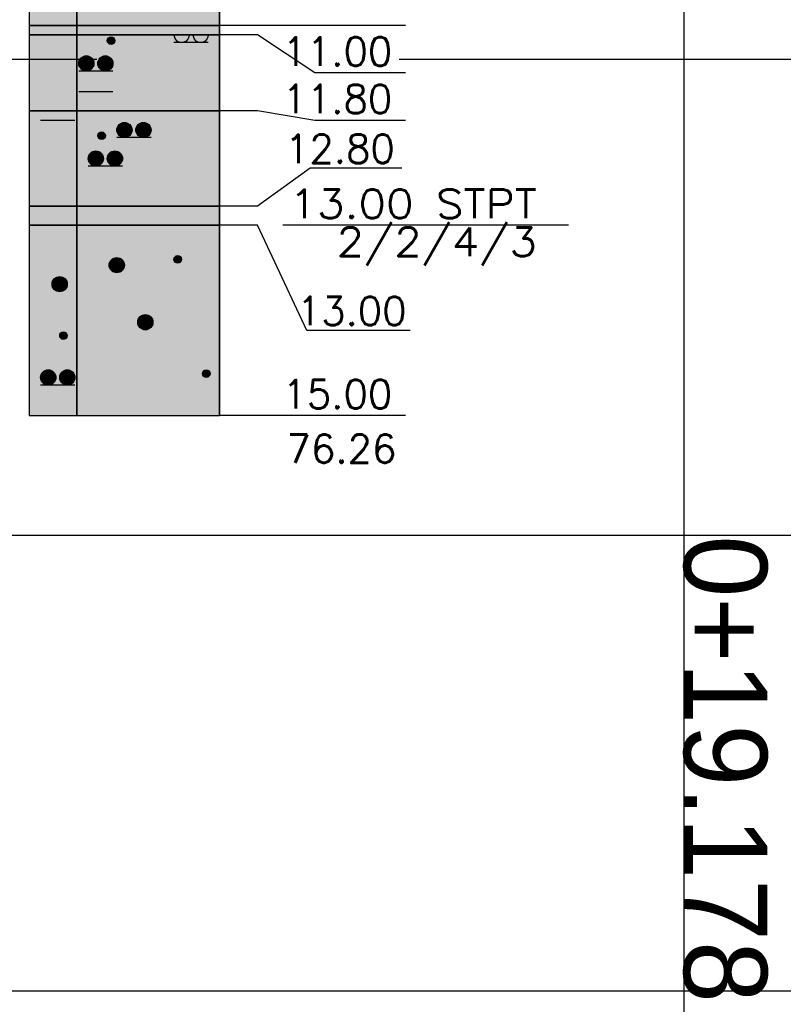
# Model space of a CAD drawing. Header units: metres. Extents: x 3458045 to 3462392, y 5482308 to 5484762.
# Tile 190 of 256: x 3460015 to 3460023, y 5483980 to 5483990. Entities that reach past the tile are written whole.
import ezdxf
from ezdxf.enums import TextEntityAlignment as Align

# ---------------------------------------------------------------- set-up
doc = ezdxf.new("R2010")
doc.units = ezdxf.units.M
doc.linetypes.add('VERDECKT', pattern=[9.525, 6.35, -3.175])
doc.layers.add('BAUER_BK 2014', color=1, linetype='CONTINUOUS')
doc.layers.add('SP_Höhenplan-Beschriftung-Linien', color=2, linetype='CONTINUOUS', lineweight=25)
doc.layers.add('SP_Höhenplan-Beschriftung-Text', color=2, linetype='CONTINUOUS', lineweight=25)
doc.styles.add('K_ISOCP', font='k_isocp.shx')
doc.styles.add('ROMANS', font='ROMANS')

msp = doc.modelspace()

# ---------------------------------------------------------------- linework, layer by layer
at = {"layer": 'BAUER_BK 2014', "color": 7, "linetype": 'Continuous'}
for points in [[(3460015.3572, 5484001.0471), (3460015.3572, 5483986.0471)], [(3460017.3572, 5484001.0471), (3460017.3572, 5483986.0471)], [(3460017.3572, 5483990.1471), (3460017.3572, 5483991.0471), (3460015.3572, 5483991.0471), (3460015.3572, 5483990.1471), (3460017.3572, 5483990.1471)], [(3460017.3572, 5483990.0471), (3460017.3572, 5483990.1471), (3460015.3572, 5483990.1471), (3460015.3572, 5483990.0471), (3460017.3572, 5483990.0471)], [(3460015.3572, 5483990.1471), (3460017.3572, 5483990.1471)], [(3460019.3105, 5483990.1471), (3460018.3572, 5483990.1471), (3460017.7572, 5483990.1471), (3460017.3572, 5483990.1471)], [(3460017.3572, 5483989.2471), (3460017.3572, 5483990.0471), (3460015.3572, 5483990.0471), (3460015.3572, 5483989.2471), (3460017.3572, 5483989.2471)], [(3460015.3572, 5483990.0471), (3460017.3572, 5483990.0471)], [(3460016.8772, 5483990.0471), (3460016.8772, 5483990.0471), (3460017.0372, 5483990.0471), (3460017.0372, 5483990.0471), (3460017.0332, 5483990.0224), (3460017.0232, 5483990.0001), (3460017.0052, 5483989.9824), (3460016.9832, 5483989.9711), (3460016.9572, 5483989.9671), (3460016.9332, 5483989.9711), (3460016.9112, 5483989.9824), (3460016.8932, 5483990.0001), (3460016.8772, 5483990.0471)], [(3460017.0772, 5483990.0471), (3460017.0772, 5483990.0471), (3460017.2372, 5483990.0471), (3460017.2372, 5483990.0471), (3460017.2332, 5483990.0224), (3460017.2232, 5483990.0001), (3460017.2052, 5483989.9824), (3460017.1832, 5483989.9711), (3460017.1572, 5483989.9671), (3460017.1332, 5483989.9711), (3460017.1112, 5483989.9824), (3460017.0932, 5483990.0001), (3460017.0772, 5483990.0471)], [(3460019.3105, 5483989.648), (3460018.3572, 5483989.648), (3460017.7572, 5483990.0471), (3460017.3572, 5483990.0471)], [(3460017.2372, 5483989.9671), (3460016.8772, 5483989.9671)], [(3460016.2372, 5483989.6671), (3460015.8772, 5483989.6671)], [(3460016.2372, 5483989.4471), (3460015.8772, 5483989.4471)], [(3460017.3572, 5483988.2471), (3460017.3572, 5483989.2471), (3460015.3572, 5483989.2471), (3460015.3572, 5483988.2471), (3460017.3572, 5483988.2471)], [(3460015.3572, 5483989.2471), (3460017.3572, 5483989.2471)], [(3460019.3105, 5483989.1488), (3460018.3572, 5483989.1488), (3460017.7572, 5483989.2471), (3460017.3572, 5483989.2471)], [(3460015.8372, 5483989.1471), (3460015.4772, 5483989.1471)], [(3460016.6372, 5483988.9671), (3460016.2772, 5483988.9671)], [(3460016.3372, 5483988.6671), (3460015.9772, 5483988.6671)], [(3460019.2708, 5483988.6474), (3460018.3106, 5483988.6474), (3460017.7572, 5483988.2471), (3460017.3572, 5483988.2471)], [(3460017.3572, 5483988.0471), (3460017.3572, 5483988.2471), (3460015.3572, 5483988.2471), (3460015.3572, 5483988.0471), (3460017.3572, 5483988.0471)], [(3460015.3572, 5483988.2471), (3460017.3572, 5483988.2471)], [(3460017.3572, 5483986.0471), (3460017.3572, 5483988.0471), (3460015.3572, 5483988.0471), (3460015.3572, 5483986.0471), (3460017.3572, 5483986.0471)], [(3460015.3572, 5483988.0471), (3460017.3572, 5483988.0471)], [(3460019.3589, 5483986.9398), (3460018.2753, 5483986.9398), (3460017.7572, 5483988.0471), (3460017.3572, 5483988.0471)], [(3460021.0224, 5483988.0471), (3460018.0224, 5483988.0471)], [(3460015.8372, 5483986.3671), (3460015.4772, 5483986.3671)], [(3460015.3572, 5483986.0471), (3460017.3572, 5483986.0471)], [(3460019.3105, 5483986.0471), (3460018.3572, 5483986.0471), (3460017.7572, 5483986.0471), (3460017.3572, 5483986.0471)]]:
    msp.add_lwpolyline(points, dxfattribs=at)
at = {"layer": 'BAUER_BK 2014', "color": 50, "linetype": 'Continuous'}
msp.add_lwpolyline([(3460015.8572, 5483990.1471), (3460015.8572, 5483991.0471), (3460015.3572, 5483991.0471), (3460015.3572, 5483990.1471), (3460015.8572, 5483990.1471)], dxfattribs=at)
at = {"layer": 'BAUER_BK 2014', "color": 30, "linetype": 'Continuous'}
for points in [[(3460017.3572, 5483990.1471), (3460017.3572, 5483991.0471), (3460015.8572, 5483991.0471), (3460015.8572, 5483990.1471), (3460017.3572, 5483990.1471)], [(3460015.8572, 5483990.0471), (3460015.8572, 5483990.1471), (3460015.3572, 5483990.1471), (3460015.3572, 5483990.0471), (3460015.8572, 5483990.0471)], [(3460015.8572, 5483989.2471), (3460015.8572, 5483990.0471), (3460015.3572, 5483990.0471), (3460015.3572, 5483989.2471), (3460015.8572, 5483989.2471)], [(3460015.8572, 5483988.2471), (3460015.8572, 5483989.2471), (3460015.3572, 5483989.2471), (3460015.3572, 5483988.2471), (3460015.8572, 5483988.2471)], [(3460017.3572, 5483988.0471), (3460017.3572, 5483988.2471), (3460015.8572, 5483988.2471), (3460015.8572, 5483988.0471), (3460017.3572, 5483988.0471)], [(3460017.3572, 5483986.0471), (3460017.3572, 5483988.0471), (3460015.8572, 5483988.0471), (3460015.8572, 5483986.0471), (3460017.3572, 5483986.0471)]]:
    msp.add_lwpolyline(points, dxfattribs=at)
at = {"layer": 'BAUER_BK 2014', "color": 62, "linetype": 'Continuous'}
for points in [[(3460017.3572, 5483990.0471), (3460017.3572, 5483990.1471), (3460015.8572, 5483990.1471), (3460015.8572, 5483990.0471), (3460017.3572, 5483990.0471)], [(3460017.3572, 5483989.2471), (3460017.3572, 5483990.0471), (3460015.8572, 5483990.0471), (3460015.8572, 5483989.2471), (3460017.3572, 5483989.2471)], [(3460017.3572, 5483988.2471), (3460017.3572, 5483989.2471), (3460015.8572, 5483989.2471), (3460015.8572, 5483988.2471), (3460017.3572, 5483988.2471)], [(3460015.8572, 5483988.0471), (3460015.8572, 5483988.2471), (3460015.3572, 5483988.2471), (3460015.3572, 5483988.0471), (3460015.8572, 5483988.0471)], [(3460015.8572, 5483986.0471), (3460015.8572, 5483988.0471), (3460015.3572, 5483988.0471), (3460015.3572, 5483986.0471), (3460015.8572, 5483986.0471)]]:
    msp.add_lwpolyline(points, dxfattribs=at)
at = {"layer": 'BAUER_BK 2014', "color": 7, "linetype": 'Continuous'}
for centre, radius in [((3460016.2172, 5483989.9871), 0.04), ((3460015.9572, 5483989.7471), 0.08), ((3460016.1572, 5483989.7471), 0.08), ((3460016.3572, 5483989.0471), 0.08), ((3460016.5572, 5483989.0471), 0.08), ((3460016.1172, 5483988.9871), 0.04), ((3460016.0572, 5483988.7471), 0.08), ((3460016.2572, 5483988.7471), 0.08), ((3460016.2772, 5483987.6271), 0.08), ((3460016.9172, 5483987.6871), 0.04), ((3460015.6772, 5483987.4271), 0.08), ((3460016.5772, 5483987.0271), 0.08), ((3460015.7172, 5483986.8871), 0.04), ((3460015.5572, 5483986.4471), 0.08), ((3460015.7572, 5483986.4471), 0.08), ((3460017.2172, 5483986.4871), 0.04)]:
    msp.add_circle(centre, radius, dxfattribs=at)
at = {"layer": 'BAUER_BK 2014', "color": 50, "linetype": 'Continuous'}
msp.add_solid([(3460015.8572, 5483990.1471), (3460015.8572, 5483991.0471), (3460015.3572, 5483990.1471), (3460015.3572, 5483991.0471)], dxfattribs=at)
at = {"layer": 'BAUER_BK 2014', "color": 30, "linetype": 'Continuous'}
for points in [[(3460017.3572, 5483990.1471), (3460017.3572, 5483991.0471), (3460015.8572, 5483990.1471), (3460015.8572, 5483991.0471)], [(3460015.8572, 5483990.0471), (3460015.8572, 5483990.1471), (3460015.3572, 5483990.0471), (3460015.3572, 5483990.1471)], [(3460015.8572, 5483989.2471), (3460015.8572, 5483990.0471), (3460015.3572, 5483989.2471), (3460015.3572, 5483990.0471)], [(3460015.8572, 5483988.2471), (3460015.8572, 5483989.2471), (3460015.3572, 5483988.2471), (3460015.3572, 5483989.2471)], [(3460017.3572, 5483988.0471), (3460017.3572, 5483988.2471), (3460015.8572, 5483988.0471), (3460015.8572, 5483988.2471)], [(3460017.3572, 5483986.0471), (3460017.3572, 5483988.0471), (3460015.8572, 5483986.0471), (3460015.8572, 5483988.0471)]]:
    msp.add_solid(points, dxfattribs=at)
at = {"layer": 'BAUER_BK 2014', "color": 62, "linetype": 'Continuous'}
for points in [[(3460017.3572, 5483990.0471), (3460017.3572, 5483990.1471), (3460015.8572, 5483990.0471), (3460015.8572, 5483990.1471)], [(3460017.3572, 5483989.2471), (3460017.3572, 5483990.0471), (3460015.8572, 5483989.2471), (3460015.8572, 5483990.0471)], [(3460017.3572, 5483988.2471), (3460017.3572, 5483989.2471), (3460015.8572, 5483988.2471), (3460015.8572, 5483989.2471)], [(3460015.8572, 5483988.0471), (3460015.8572, 5483988.2471), (3460015.3572, 5483988.0471), (3460015.3572, 5483988.2471)], [(3460015.8572, 5483986.0471), (3460015.8572, 5483988.0471), (3460015.3572, 5483986.0471), (3460015.3572, 5483988.0471)]]:
    msp.add_solid(points, dxfattribs=at)
at = {"layer": 'BAUER_BK 2014', "color": 7, "linetype": 'Continuous'}
for points in [[(3460016.1812, 5483990.0034), (3460016.1912, 5483990.0169), (3460016.2052, 5483990.0252)], [(3460016.1812, 5483990.0034), (3460016.2052, 5483990.0252), (3460016.2372, 5483990.0218)], [(3460016.1912, 5483989.9574), (3460016.1812, 5483990.0034), (3460016.2372, 5483990.0218)], [(3460016.1812, 5483990.0034), (3460016.1852, 5483990.0107), (3460016.1912, 5483990.0169)], [(3460016.1912, 5483990.0169), (3460016.1972, 5483990.0218), (3460016.2052, 5483990.0252)], [(3460016.2372, 5483990.0218), (3460016.2512, 5483989.9636), (3460016.1912, 5483989.9574)], [(3460016.2052, 5483990.0252), (3460016.2132, 5483990.0269), (3460016.2212, 5483990.0269)], [(3460016.2052, 5483990.0252), (3460016.2212, 5483990.0269), (3460016.2372, 5483990.0218)], [(3460016.2212, 5483990.0269), (3460016.2312, 5483990.0252), (3460016.2372, 5483990.0218)], [(3460016.2372, 5483990.0218), (3460016.2452, 5483990.0169), (3460016.2512, 5483990.0107)], [(3460016.2372, 5483990.0218), (3460016.2512, 5483990.0107), (3460016.2572, 5483989.9955)], [(3460016.2372, 5483990.0218), (3460016.2572, 5483989.9955), (3460016.2512, 5483989.9636)], [(3460016.2512, 5483990.0107), (3460016.2552, 5483990.0034), (3460016.2572, 5483989.9955)], [(3460016.1772, 5483989.9871), (3460016.1792, 5483989.9955), (3460016.1812, 5483990.0034)], [(3460016.1812, 5483989.9709), (3460016.1772, 5483989.9871), (3460016.1812, 5483990.0034)], [(3460016.1912, 5483989.9574), (3460016.1812, 5483989.9709), (3460016.1812, 5483990.0034)], [(3460016.1912, 5483989.9574), (3460016.1852, 5483989.9636), (3460016.1812, 5483989.9709)], [(3460016.2512, 5483989.9636), (3460016.2212, 5483989.9474), (3460016.1912, 5483989.9574)], [(3460016.2052, 5483989.9491), (3460016.1972, 5483989.9525), (3460016.1912, 5483989.9574)], [(3460016.2212, 5483989.9474), (3460016.2052, 5483989.9491), (3460016.1912, 5483989.9574)], [(3460016.2212, 5483989.9474), (3460016.2132, 5483989.9474), (3460016.2052, 5483989.9491)], [(3460016.2512, 5483989.9636), (3460016.2372, 5483989.9525), (3460016.2212, 5483989.9474)], [(3460016.2372, 5483989.9525), (3460016.2312, 5483989.9491), (3460016.2212, 5483989.9474)], [(3460016.2512, 5483989.9636), (3460016.2452, 5483989.9574), (3460016.2372, 5483989.9525)], [(3460016.2572, 5483989.9955), (3460016.2572, 5483989.9788), (3460016.2512, 5483989.9636)], [(3460016.2572, 5483989.9788), (3460016.2552, 5483989.9709), (3460016.2512, 5483989.9636)], [(3460016.2572, 5483989.9955), (3460016.2572, 5483989.9871), (3460016.2572, 5483989.9788)], [(3460015.8852, 5483989.7797), (3460015.9052, 5483989.8066), (3460015.9332, 5483989.8232)], [(3460015.8852, 5483989.7797), (3460015.9332, 5483989.8232), (3460015.9972, 5483989.8164)], [(3460015.9052, 5483989.6877), (3460015.8852, 5483989.7797), (3460015.9972, 5483989.8164)], [(3460015.8852, 5483989.7797), (3460015.8932, 5483989.7942), (3460015.9052, 5483989.8066)], [(3460015.9052, 5483989.8066), (3460015.9172, 5483989.8164), (3460015.9332, 5483989.8232)], [(3460015.9972, 5483989.8164), (3460016.0232, 5483989.7001), (3460015.9052, 5483989.6877)], [(3460015.9332, 5483989.8232), (3460015.9492, 5483989.8267), (3460015.9672, 5483989.8267)], [(3460015.9332, 5483989.8232), (3460015.9672, 5483989.8267), (3460015.9972, 5483989.8164)], [(3460015.9672, 5483989.8267), (3460015.9832, 5483989.8232), (3460015.9972, 5483989.8164)], [(3460015.9972, 5483989.8164), (3460016.0112, 5483989.8066), (3460016.0232, 5483989.7942)], [(3460015.9972, 5483989.8164), (3460016.0232, 5483989.7942), (3460016.0372, 5483989.7638)], [(3460015.9972, 5483989.8164), (3460016.0372, 5483989.7638), (3460016.0232, 5483989.7001)], [(3460016.0852, 5483989.7797), (3460016.1052, 5483989.8066), (3460016.1332, 5483989.8232)], [(3460016.0852, 5483989.7797), (3460016.1332, 5483989.8232), (3460016.1972, 5483989.8164)], [(3460016.1052, 5483989.6877), (3460016.0852, 5483989.7797), (3460016.1972, 5483989.8164)], [(3460016.0852, 5483989.7797), (3460016.0932, 5483989.7942), (3460016.1052, 5483989.8066)], [(3460016.1052, 5483989.8066), (3460016.1172, 5483989.8164), (3460016.1332, 5483989.8232)], [(3460016.1972, 5483989.8164), (3460016.2232, 5483989.7001), (3460016.1052, 5483989.6877)], [(3460016.1332, 5483989.8232), (3460016.1492, 5483989.8267), (3460016.1672, 5483989.8267)], [(3460016.1332, 5483989.8232), (3460016.1672, 5483989.8267), (3460016.1972, 5483989.8164)], [(3460016.1672, 5483989.8267), (3460016.1832, 5483989.8232), (3460016.1972, 5483989.8164)], [(3460016.1972, 5483989.8164), (3460016.2112, 5483989.8066), (3460016.2232, 5483989.7942)], [(3460016.1972, 5483989.8164), (3460016.2232, 5483989.7942), (3460016.2372, 5483989.7638)], [(3460016.1972, 5483989.8164), (3460016.2372, 5483989.7638), (3460016.2232, 5483989.7001)], [(3460015.8772, 5483989.7471), (3460015.8792, 5483989.7638), (3460015.8852, 5483989.7797)], [(3460015.8852, 5483989.7146), (3460015.8772, 5483989.7471), (3460015.8852, 5483989.7797)], [(3460015.9052, 5483989.6877), (3460015.8852, 5483989.7146), (3460015.8852, 5483989.7797)], [(3460015.9052, 5483989.6877), (3460015.8932, 5483989.7001), (3460015.8852, 5483989.7146)], [(3460016.0232, 5483989.7001), (3460015.9672, 5483989.6676), (3460015.9052, 5483989.6877)], [(3460016.0232, 5483989.7001), (3460015.9972, 5483989.6779), (3460015.9672, 5483989.6676)], [(3460016.0232, 5483989.7001), (3460016.0112, 5483989.6877), (3460015.9972, 5483989.6779)], [(3460016.0232, 5483989.7942), (3460016.0312, 5483989.7797), (3460016.0372, 5483989.7638)], [(3460016.0372, 5483989.7638), (3460016.0372, 5483989.7305), (3460016.0232, 5483989.7001)], [(3460016.0372, 5483989.7305), (3460016.0312, 5483989.7146), (3460016.0232, 5483989.7001)], [(3460016.0372, 5483989.7638), (3460016.0372, 5483989.7471), (3460016.0372, 5483989.7305)], [(3460016.0772, 5483989.7471), (3460016.0792, 5483989.7638), (3460016.0852, 5483989.7797)], [(3460016.0852, 5483989.7146), (3460016.0772, 5483989.7471), (3460016.0852, 5483989.7797)], [(3460016.1052, 5483989.6877), (3460016.0852, 5483989.7146), (3460016.0852, 5483989.7797)], [(3460016.1052, 5483989.6877), (3460016.0932, 5483989.7001), (3460016.0852, 5483989.7146)], [(3460016.2232, 5483989.7001), (3460016.1672, 5483989.6676), (3460016.1052, 5483989.6877)], [(3460016.2232, 5483989.7001), (3460016.1972, 5483989.6779), (3460016.1672, 5483989.6676)], [(3460016.2232, 5483989.7001), (3460016.2112, 5483989.6877), (3460016.1972, 5483989.6779)], [(3460016.2232, 5483989.7942), (3460016.2312, 5483989.7797), (3460016.2372, 5483989.7638)], [(3460016.2372, 5483989.7638), (3460016.2372, 5483989.7305), (3460016.2232, 5483989.7001)], [(3460016.2372, 5483989.7305), (3460016.2312, 5483989.7146), (3460016.2232, 5483989.7001)], [(3460016.2372, 5483989.7638), (3460016.2372, 5483989.7471), (3460016.2372, 5483989.7305)], [(3460015.9332, 5483989.6711), (3460015.9172, 5483989.6779), (3460015.9052, 5483989.6877)], [(3460015.9672, 5483989.6676), (3460015.9332, 5483989.6711), (3460015.9052, 5483989.6877)], [(3460015.9672, 5483989.6676), (3460015.9492, 5483989.6676), (3460015.9332, 5483989.6711)], [(3460015.9972, 5483989.6779), (3460015.9832, 5483989.6711), (3460015.9672, 5483989.6676)], [(3460016.1332, 5483989.6711), (3460016.1172, 5483989.6779), (3460016.1052, 5483989.6877)], [(3460016.1672, 5483989.6676), (3460016.1332, 5483989.6711), (3460016.1052, 5483989.6877)], [(3460016.1672, 5483989.6676), (3460016.1492, 5483989.6676), (3460016.1332, 5483989.6711)], [(3460016.1972, 5483989.6779), (3460016.1832, 5483989.6711), (3460016.1672, 5483989.6676)], [(3460016.2772, 5483989.0471), (3460016.2792, 5483989.0638), (3460016.2852, 5483989.0797)], [(3460016.2852, 5483989.0146), (3460016.2772, 5483989.0471), (3460016.2852, 5483989.0797)], [(3460016.2852, 5483989.0797), (3460016.3052, 5483989.1066), (3460016.3332, 5483989.1232)], [(3460016.2852, 5483989.0797), (3460016.3332, 5483989.1232), (3460016.3972, 5483989.1164)], [(3460016.3052, 5483988.9877), (3460016.2852, 5483989.0797), (3460016.3972, 5483989.1164)], [(3460016.2852, 5483989.0797), (3460016.2932, 5483989.0942), (3460016.3052, 5483989.1066)], [(3460016.3052, 5483988.9877), (3460016.2852, 5483989.0146), (3460016.2852, 5483989.0797)], [(3460016.3052, 5483989.1066), (3460016.3172, 5483989.1164), (3460016.3332, 5483989.1232)], [(3460016.3972, 5483989.1164), (3460016.4232, 5483989.0001), (3460016.3052, 5483988.9877)], [(3460016.3332, 5483989.1232), (3460016.3492, 5483989.1267), (3460016.3672, 5483989.1267)], [(3460016.3332, 5483989.1232), (3460016.3672, 5483989.1267), (3460016.3972, 5483989.1164)], [(3460016.3672, 5483989.1267), (3460016.3832, 5483989.1232), (3460016.3972, 5483989.1164)], [(3460016.3972, 5483989.1164), (3460016.4112, 5483989.1066), (3460016.4232, 5483989.0942)], [(3460016.3972, 5483989.1164), (3460016.4232, 5483989.0942), (3460016.4372, 5483989.0638)], [(3460016.3972, 5483989.1164), (3460016.4372, 5483989.0638), (3460016.4232, 5483989.0001)], [(3460016.4232, 5483989.0942), (3460016.4312, 5483989.0797), (3460016.4372, 5483989.0638)], [(3460016.4772, 5483989.0471), (3460016.4792, 5483989.0638), (3460016.4852, 5483989.0797)], [(3460016.4852, 5483989.0146), (3460016.4772, 5483989.0471), (3460016.4852, 5483989.0797)], [(3460016.4852, 5483989.0797), (3460016.5052, 5483989.1066), (3460016.5332, 5483989.1232)], [(3460016.4852, 5483989.0797), (3460016.5332, 5483989.1232), (3460016.5972, 5483989.1164)], [(3460016.5052, 5483988.9877), (3460016.4852, 5483989.0797), (3460016.5972, 5483989.1164)], [(3460016.4852, 5483989.0797), (3460016.4932, 5483989.0942), (3460016.5052, 5483989.1066)], [(3460016.5052, 5483988.9877), (3460016.4852, 5483989.0146), (3460016.4852, 5483989.0797)], [(3460016.5052, 5483989.1066), (3460016.5172, 5483989.1164), (3460016.5332, 5483989.1232)], [(3460016.5972, 5483989.1164), (3460016.6232, 5483989.0001), (3460016.5052, 5483988.9877)], [(3460016.5332, 5483989.1232), (3460016.5492, 5483989.1267), (3460016.5672, 5483989.1267)], [(3460016.5332, 5483989.1232), (3460016.5672, 5483989.1267), (3460016.5972, 5483989.1164)], [(3460016.5672, 5483989.1267), (3460016.5832, 5483989.1232), (3460016.5972, 5483989.1164)], [(3460016.5972, 5483989.1164), (3460016.6112, 5483989.1066), (3460016.6232, 5483989.0942)], [(3460016.5972, 5483989.1164), (3460016.6232, 5483989.0942), (3460016.6372, 5483989.0638)], [(3460016.5972, 5483989.1164), (3460016.6372, 5483989.0638), (3460016.6232, 5483989.0001)], [(3460016.6232, 5483989.0942), (3460016.6312, 5483989.0797), (3460016.6372, 5483989.0638)], [(3460016.0772, 5483988.9871), (3460016.0792, 5483988.9955), (3460016.0812, 5483989.0034)], [(3460016.0812, 5483988.9709), (3460016.0772, 5483988.9871), (3460016.0812, 5483989.0034)], [(3460016.0812, 5483989.0034), (3460016.0912, 5483989.0169), (3460016.1052, 5483989.0252)], [(3460016.0812, 5483989.0034), (3460016.1052, 5483989.0252), (3460016.1372, 5483989.0218)], [(3460016.0912, 5483988.9574), (3460016.0812, 5483989.0034), (3460016.1372, 5483989.0218)], [(3460016.0812, 5483989.0034), (3460016.0852, 5483989.0107), (3460016.0912, 5483989.0169)], [(3460016.0912, 5483988.9574), (3460016.0812, 5483988.9709), (3460016.0812, 5483989.0034)], [(3460016.0912, 5483989.0169), (3460016.0972, 5483989.0218), (3460016.1052, 5483989.0252)], [(3460016.1372, 5483989.0218), (3460016.1512, 5483988.9636), (3460016.0912, 5483988.9574)], [(3460016.1052, 5483989.0252), (3460016.1132, 5483989.0269), (3460016.1212, 5483989.0269)], [(3460016.1052, 5483989.0252), (3460016.1212, 5483989.0269), (3460016.1372, 5483989.0218)], [(3460016.1212, 5483989.0269), (3460016.1312, 5483989.0252), (3460016.1372, 5483989.0218)], [(3460016.1372, 5483989.0218), (3460016.1452, 5483989.0169), (3460016.1512, 5483989.0107)], [(3460016.1372, 5483989.0218), (3460016.1512, 5483989.0107), (3460016.1572, 5483988.9955)], [(3460016.1372, 5483989.0218), (3460016.1572, 5483988.9955), (3460016.1512, 5483988.9636)], [(3460016.1512, 5483989.0107), (3460016.1552, 5483989.0034), (3460016.1572, 5483988.9955)], [(3460016.1572, 5483988.9955), (3460016.1572, 5483988.9788), (3460016.1512, 5483988.9636)], [(3460016.1572, 5483988.9788), (3460016.1552, 5483988.9709), (3460016.1512, 5483988.9636)], [(3460016.1572, 5483988.9955), (3460016.1572, 5483988.9871), (3460016.1572, 5483988.9788)], [(3460016.3052, 5483988.9877), (3460016.2932, 5483989.0001), (3460016.2852, 5483989.0146)], [(3460016.4232, 5483989.0001), (3460016.3672, 5483988.9676), (3460016.3052, 5483988.9877)], [(3460016.3332, 5483988.9711), (3460016.3172, 5483988.9779), (3460016.3052, 5483988.9877)], [(3460016.3672, 5483988.9676), (3460016.3332, 5483988.9711), (3460016.3052, 5483988.9877)], [(3460016.4232, 5483989.0001), (3460016.3972, 5483988.9779), (3460016.3672, 5483988.9676)], [(3460016.3972, 5483988.9779), (3460016.3832, 5483988.9711), (3460016.3672, 5483988.9676)], [(3460016.4232, 5483989.0001), (3460016.4112, 5483988.9877), (3460016.3972, 5483988.9779)], [(3460016.4372, 5483989.0638), (3460016.4372, 5483989.0305), (3460016.4232, 5483989.0001)], [(3460016.4372, 5483989.0305), (3460016.4312, 5483989.0146), (3460016.4232, 5483989.0001)], [(3460016.4372, 5483989.0638), (3460016.4372, 5483989.0471), (3460016.4372, 5483989.0305)], [(3460016.5052, 5483988.9877), (3460016.4932, 5483989.0001), (3460016.4852, 5483989.0146)], [(3460016.6232, 5483989.0001), (3460016.5672, 5483988.9676), (3460016.5052, 5483988.9877)], [(3460016.5332, 5483988.9711), (3460016.5172, 5483988.9779), (3460016.5052, 5483988.9877)], [(3460016.5672, 5483988.9676), (3460016.5332, 5483988.9711), (3460016.5052, 5483988.9877)], [(3460016.6232, 5483989.0001), (3460016.5972, 5483988.9779), (3460016.5672, 5483988.9676)], [(3460016.5972, 5483988.9779), (3460016.5832, 5483988.9711), (3460016.5672, 5483988.9676)], [(3460016.6232, 5483989.0001), (3460016.6112, 5483988.9877), (3460016.5972, 5483988.9779)], [(3460016.6372, 5483989.0638), (3460016.6372, 5483989.0305), (3460016.6232, 5483989.0001)], [(3460016.6372, 5483989.0305), (3460016.6312, 5483989.0146), (3460016.6232, 5483989.0001)], [(3460016.6372, 5483989.0638), (3460016.6372, 5483989.0471), (3460016.6372, 5483989.0305)], [(3460016.0912, 5483988.9574), (3460016.0852, 5483988.9636), (3460016.0812, 5483988.9709)], [(3460016.1512, 5483988.9636), (3460016.1212, 5483988.9474), (3460016.0912, 5483988.9574)], [(3460016.1052, 5483988.9491), (3460016.0972, 5483988.9525), (3460016.0912, 5483988.9574)], [(3460016.1212, 5483988.9474), (3460016.1052, 5483988.9491), (3460016.0912, 5483988.9574)], [(3460016.1212, 5483988.9474), (3460016.1132, 5483988.9474), (3460016.1052, 5483988.9491)], [(3460016.1512, 5483988.9636), (3460016.1372, 5483988.9525), (3460016.1212, 5483988.9474)], [(3460016.1372, 5483988.9525), (3460016.1312, 5483988.9491), (3460016.1212, 5483988.9474)], [(3460016.1512, 5483988.9636), (3460016.1452, 5483988.9574), (3460016.1372, 5483988.9525)], [(3460016.3672, 5483988.9676), (3460016.3492, 5483988.9676), (3460016.3332, 5483988.9711)], [(3460016.5672, 5483988.9676), (3460016.5492, 5483988.9676), (3460016.5332, 5483988.9711)], [(3460015.9772, 5483988.7471), (3460015.9792, 5483988.7638), (3460015.9852, 5483988.7797)], [(3460015.9852, 5483988.7146), (3460015.9772, 5483988.7471), (3460015.9852, 5483988.7797)], [(3460015.9852, 5483988.7797), (3460016.0052, 5483988.8066), (3460016.0332, 5483988.8232)], [(3460015.9852, 5483988.7797), (3460016.0332, 5483988.8232), (3460016.0972, 5483988.8164)], [(3460016.0052, 5483988.6877), (3460015.9852, 5483988.7797), (3460016.0972, 5483988.8164)], [(3460015.9852, 5483988.7797), (3460015.9932, 5483988.7942), (3460016.0052, 5483988.8066)], [(3460016.0052, 5483988.6877), (3460015.9852, 5483988.7146), (3460015.9852, 5483988.7797)], [(3460016.0052, 5483988.8066), (3460016.0172, 5483988.8164), (3460016.0332, 5483988.8232)], [(3460016.0972, 5483988.8164), (3460016.1232, 5483988.7001), (3460016.0052, 5483988.6877)], [(3460016.0332, 5483988.8232), (3460016.0492, 5483988.8267), (3460016.0672, 5483988.8267)], [(3460016.0332, 5483988.8232), (3460016.0672, 5483988.8267), (3460016.0972, 5483988.8164)], [(3460016.0672, 5483988.8267), (3460016.0832, 5483988.8232), (3460016.0972, 5483988.8164)], [(3460016.0972, 5483988.8164), (3460016.1112, 5483988.8066), (3460016.1232, 5483988.7942)], [(3460016.0972, 5483988.8164), (3460016.1232, 5483988.7942), (3460016.1372, 5483988.7638)], [(3460016.0972, 5483988.8164), (3460016.1372, 5483988.7638), (3460016.1232, 5483988.7001)], [(3460016.1232, 5483988.7942), (3460016.1312, 5483988.7797), (3460016.1372, 5483988.7638)], [(3460016.1772, 5483988.7471), (3460016.1792, 5483988.7638), (3460016.1852, 5483988.7797)], [(3460016.1852, 5483988.7146), (3460016.1772, 5483988.7471), (3460016.1852, 5483988.7797)], [(3460016.1852, 5483988.7797), (3460016.2052, 5483988.8066), (3460016.2332, 5483988.8232)], [(3460016.1852, 5483988.7797), (3460016.2332, 5483988.8232), (3460016.2972, 5483988.8164)], [(3460016.2052, 5483988.6877), (3460016.1852, 5483988.7797), (3460016.2972, 5483988.8164)], [(3460016.1852, 5483988.7797), (3460016.1932, 5483988.7942), (3460016.2052, 5483988.8066)], [(3460016.2052, 5483988.6877), (3460016.1852, 5483988.7146), (3460016.1852, 5483988.7797)], [(3460016.2052, 5483988.8066), (3460016.2172, 5483988.8164), (3460016.2332, 5483988.8232)], [(3460016.2972, 5483988.8164), (3460016.3232, 5483988.7001), (3460016.2052, 5483988.6877)], [(3460016.2332, 5483988.8232), (3460016.2492, 5483988.8267), (3460016.2672, 5483988.8267)], [(3460016.2332, 5483988.8232), (3460016.2672, 5483988.8267), (3460016.2972, 5483988.8164)], [(3460016.2672, 5483988.8267), (3460016.2832, 5483988.8232), (3460016.2972, 5483988.8164)], [(3460016.2972, 5483988.8164), (3460016.3112, 5483988.8066), (3460016.3232, 5483988.7942)], [(3460016.2972, 5483988.8164), (3460016.3232, 5483988.7942), (3460016.3372, 5483988.7638)], [(3460016.2972, 5483988.8164), (3460016.3372, 5483988.7638), (3460016.3232, 5483988.7001)], [(3460016.3232, 5483988.7942), (3460016.3312, 5483988.7797), (3460016.3372, 5483988.7638)], [(3460016.0052, 5483988.6877), (3460015.9932, 5483988.7001), (3460015.9852, 5483988.7146)], [(3460016.1232, 5483988.7001), (3460016.0672, 5483988.6676), (3460016.0052, 5483988.6877)], [(3460016.0332, 5483988.6711), (3460016.0172, 5483988.6779), (3460016.0052, 5483988.6877)], [(3460016.0672, 5483988.6676), (3460016.0332, 5483988.6711), (3460016.0052, 5483988.6877)], [(3460016.0672, 5483988.6676), (3460016.0492, 5483988.6676), (3460016.0332, 5483988.6711)], [(3460016.1232, 5483988.7001), (3460016.0972, 5483988.6779), (3460016.0672, 5483988.6676)], [(3460016.0972, 5483988.6779), (3460016.0832, 5483988.6711), (3460016.0672, 5483988.6676)], [(3460016.1232, 5483988.7001), (3460016.1112, 5483988.6877), (3460016.0972, 5483988.6779)], [(3460016.1372, 5483988.7638), (3460016.1372, 5483988.7305), (3460016.1232, 5483988.7001)], [(3460016.1372, 5483988.7305), (3460016.1312, 5483988.7146), (3460016.1232, 5483988.7001)], [(3460016.1372, 5483988.7638), (3460016.1372, 5483988.7471), (3460016.1372, 5483988.7305)], [(3460016.2052, 5483988.6877), (3460016.1932, 5483988.7001), (3460016.1852, 5483988.7146)], [(3460016.3232, 5483988.7001), (3460016.2672, 5483988.6676), (3460016.2052, 5483988.6877)], [(3460016.2332, 5483988.6711), (3460016.2172, 5483988.6779), (3460016.2052, 5483988.6877)], [(3460016.2672, 5483988.6676), (3460016.2332, 5483988.6711), (3460016.2052, 5483988.6877)], [(3460016.2672, 5483988.6676), (3460016.2492, 5483988.6676), (3460016.2332, 5483988.6711)], [(3460016.3232, 5483988.7001), (3460016.2972, 5483988.6779), (3460016.2672, 5483988.6676)], [(3460016.2972, 5483988.6779), (3460016.2832, 5483988.6711), (3460016.2672, 5483988.6676)], [(3460016.3232, 5483988.7001), (3460016.3112, 5483988.6877), (3460016.2972, 5483988.6779)], [(3460016.3372, 5483988.7638), (3460016.3372, 5483988.7305), (3460016.3232, 5483988.7001)], [(3460016.3372, 5483988.7305), (3460016.3312, 5483988.7146), (3460016.3232, 5483988.7001)], [(3460016.3372, 5483988.7638), (3460016.3372, 5483988.7471), (3460016.3372, 5483988.7305)], [(3460016.1972, 5483987.6271), (3460016.1992, 5483987.6438), (3460016.2052, 5483987.6597)], [(3460016.2052, 5483987.5946), (3460016.1972, 5483987.6271), (3460016.2052, 5483987.6597)], [(3460016.2052, 5483987.6597), (3460016.2252, 5483987.6866), (3460016.2532, 5483987.7032)], [(3460016.2052, 5483987.6597), (3460016.2532, 5483987.7032), (3460016.3172, 5483987.6964)], [(3460016.2252, 5483987.5677), (3460016.2052, 5483987.6597), (3460016.3172, 5483987.6964)], [(3460016.2052, 5483987.6597), (3460016.2132, 5483987.6742), (3460016.2252, 5483987.6866)], [(3460016.2252, 5483987.5677), (3460016.2052, 5483987.5946), (3460016.2052, 5483987.6597)], [(3460016.2252, 5483987.6866), (3460016.2372, 5483987.6964), (3460016.2532, 5483987.7032)], [(3460016.3172, 5483987.6964), (3460016.3432, 5483987.5801), (3460016.2252, 5483987.5677)], [(3460016.2532, 5483987.7032), (3460016.2692, 5483987.7067), (3460016.2872, 5483987.7067)], [(3460016.2532, 5483987.7032), (3460016.2872, 5483987.7067), (3460016.3172, 5483987.6964)], [(3460016.2872, 5483987.7067), (3460016.3032, 5483987.7032), (3460016.3172, 5483987.6964)], [(3460016.3172, 5483987.6964), (3460016.3312, 5483987.6866), (3460016.3432, 5483987.6742)], [(3460016.3172, 5483987.6964), (3460016.3432, 5483987.6742), (3460016.3572, 5483987.6438)], [(3460016.3172, 5483987.6964), (3460016.3572, 5483987.6438), (3460016.3432, 5483987.5801)], [(3460016.3432, 5483987.6742), (3460016.3512, 5483987.6597), (3460016.3572, 5483987.6438)], [(3460016.3572, 5483987.6438), (3460016.3572, 5483987.6105), (3460016.3432, 5483987.5801)], [(3460016.3572, 5483987.6438), (3460016.3572, 5483987.6271), (3460016.3572, 5483987.6105)], [(3460016.8772, 5483987.6871), (3460016.8792, 5483987.6955), (3460016.8812, 5483987.7034)], [(3460016.8812, 5483987.6709), (3460016.8772, 5483987.6871), (3460016.8812, 5483987.7034)], [(3460016.8812, 5483987.7034), (3460016.8912, 5483987.7169), (3460016.9052, 5483987.7252)], [(3460016.8812, 5483987.7034), (3460016.9052, 5483987.7252), (3460016.9372, 5483987.7218)], [(3460016.8912, 5483987.6574), (3460016.8812, 5483987.7034), (3460016.9372, 5483987.7218)], [(3460016.8812, 5483987.7034), (3460016.8852, 5483987.7107), (3460016.8912, 5483987.7169)], [(3460016.8912, 5483987.6574), (3460016.8812, 5483987.6709), (3460016.8812, 5483987.7034)], [(3460016.8912, 5483987.6574), (3460016.8852, 5483987.6636), (3460016.8812, 5483987.6709)], [(3460016.8912, 5483987.7169), (3460016.8972, 5483987.7218), (3460016.9052, 5483987.7252)], [(3460016.9372, 5483987.7218), (3460016.9512, 5483987.6636), (3460016.8912, 5483987.6574)], [(3460016.9512, 5483987.6636), (3460016.9212, 5483987.6474), (3460016.8912, 5483987.6574)], [(3460016.9052, 5483987.6491), (3460016.8972, 5483987.6525), (3460016.8912, 5483987.6574)], [(3460016.9212, 5483987.6474), (3460016.9052, 5483987.6491), (3460016.8912, 5483987.6574)], [(3460016.9052, 5483987.7252), (3460016.9132, 5483987.7269), (3460016.9212, 5483987.7269)], [(3460016.9052, 5483987.7252), (3460016.9212, 5483987.7269), (3460016.9372, 5483987.7218)], [(3460016.9212, 5483987.6474), (3460016.9132, 5483987.6474), (3460016.9052, 5483987.6491)], [(3460016.9212, 5483987.7269), (3460016.9312, 5483987.7252), (3460016.9372, 5483987.7218)], [(3460016.9512, 5483987.6636), (3460016.9372, 5483987.6525), (3460016.9212, 5483987.6474)], [(3460016.9372, 5483987.6525), (3460016.9312, 5483987.6491), (3460016.9212, 5483987.6474)], [(3460016.9372, 5483987.7218), (3460016.9452, 5483987.7169), (3460016.9512, 5483987.7107)], [(3460016.9372, 5483987.7218), (3460016.9512, 5483987.7107), (3460016.9572, 5483987.6955)], [(3460016.9372, 5483987.7218), (3460016.9572, 5483987.6955), (3460016.9512, 5483987.6636)], [(3460016.9512, 5483987.6636), (3460016.9452, 5483987.6574), (3460016.9372, 5483987.6525)], [(3460016.9512, 5483987.7107), (3460016.9552, 5483987.7034), (3460016.9572, 5483987.6955)], [(3460016.9572, 5483987.6955), (3460016.9572, 5483987.6788), (3460016.9512, 5483987.6636)], [(3460016.9572, 5483987.6788), (3460016.9552, 5483987.6709), (3460016.9512, 5483987.6636)], [(3460016.9572, 5483987.6955), (3460016.9572, 5483987.6871), (3460016.9572, 5483987.6788)], [(3460016.2252, 5483987.5677), (3460016.2132, 5483987.5801), (3460016.2052, 5483987.5946)], [(3460016.3432, 5483987.5801), (3460016.2872, 5483987.5476), (3460016.2252, 5483987.5677)], [(3460016.2532, 5483987.5511), (3460016.2372, 5483987.5579), (3460016.2252, 5483987.5677)], [(3460016.2872, 5483987.5476), (3460016.2532, 5483987.5511), (3460016.2252, 5483987.5677)], [(3460016.2872, 5483987.5476), (3460016.2692, 5483987.5476), (3460016.2532, 5483987.5511)], [(3460016.3432, 5483987.5801), (3460016.3172, 5483987.5579), (3460016.2872, 5483987.5476)], [(3460016.3172, 5483987.5579), (3460016.3032, 5483987.5511), (3460016.2872, 5483987.5476)], [(3460016.3432, 5483987.5801), (3460016.3312, 5483987.5677), (3460016.3172, 5483987.5579)], [(3460016.3572, 5483987.6105), (3460016.3512, 5483987.5946), (3460016.3432, 5483987.5801)], [(3460015.5972, 5483987.4271), (3460015.5992, 5483987.4438), (3460015.6052, 5483987.4597)], [(3460015.6052, 5483987.3946), (3460015.5972, 5483987.4271), (3460015.6052, 5483987.4597)], [(3460015.6052, 5483987.4597), (3460015.6252, 5483987.4866), (3460015.6532, 5483987.5032)], [(3460015.6052, 5483987.4597), (3460015.6532, 5483987.5032), (3460015.7172, 5483987.4964)], [(3460015.6252, 5483987.3677), (3460015.6052, 5483987.4597), (3460015.7172, 5483987.4964)], [(3460015.6052, 5483987.4597), (3460015.6132, 5483987.4742), (3460015.6252, 5483987.4866)], [(3460015.6252, 5483987.3677), (3460015.6052, 5483987.3946), (3460015.6052, 5483987.4597)], [(3460015.6252, 5483987.4866), (3460015.6372, 5483987.4964), (3460015.6532, 5483987.5032)], [(3460015.7172, 5483987.4964), (3460015.7432, 5483987.3801), (3460015.6252, 5483987.3677)], [(3460015.6532, 5483987.5032), (3460015.6692, 5483987.5067), (3460015.6872, 5483987.5067)], [(3460015.6532, 5483987.5032), (3460015.6872, 5483987.5067), (3460015.7172, 5483987.4964)], [(3460015.6872, 5483987.5067), (3460015.7032, 5483987.5032), (3460015.7172, 5483987.4964)], [(3460015.7172, 5483987.4964), (3460015.7312, 5483987.4866), (3460015.7432, 5483987.4742)], [(3460015.7172, 5483987.4964), (3460015.7432, 5483987.4742), (3460015.7572, 5483987.4438)], [(3460015.7172, 5483987.4964), (3460015.7572, 5483987.4438), (3460015.7432, 5483987.3801)], [(3460015.7432, 5483987.4742), (3460015.7512, 5483987.4597), (3460015.7572, 5483987.4438)], [(3460015.7572, 5483987.4438), (3460015.7572, 5483987.4105), (3460015.7432, 5483987.3801)], [(3460015.7572, 5483987.4438), (3460015.7572, 5483987.4271), (3460015.7572, 5483987.4105)], [(3460015.6252, 5483987.3677), (3460015.6132, 5483987.3801), (3460015.6052, 5483987.3946)], [(3460015.7432, 5483987.3801), (3460015.6872, 5483987.3476), (3460015.6252, 5483987.3677)], [(3460015.6532, 5483987.3511), (3460015.6372, 5483987.3579), (3460015.6252, 5483987.3677)], [(3460015.6872, 5483987.3476), (3460015.6532, 5483987.3511), (3460015.6252, 5483987.3677)], [(3460015.6872, 5483987.3476), (3460015.6692, 5483987.3476), (3460015.6532, 5483987.3511)], [(3460015.7432, 5483987.3801), (3460015.7172, 5483987.3579), (3460015.6872, 5483987.3476)], [(3460015.7172, 5483987.3579), (3460015.7032, 5483987.3511), (3460015.6872, 5483987.3476)], [(3460015.7432, 5483987.3801), (3460015.7312, 5483987.3677), (3460015.7172, 5483987.3579)], [(3460015.7572, 5483987.4105), (3460015.7512, 5483987.3946), (3460015.7432, 5483987.3801)], [(3460016.4972, 5483987.0271), (3460016.4992, 5483987.0438), (3460016.5052, 5483987.0597)], [(3460016.5052, 5483986.9946), (3460016.4972, 5483987.0271), (3460016.5052, 5483987.0597)], [(3460016.5052, 5483987.0597), (3460016.5252, 5483987.0866), (3460016.5532, 5483987.1032)], [(3460016.5052, 5483987.0597), (3460016.5532, 5483987.1032), (3460016.6172, 5483987.0964)], [(3460016.5252, 5483986.9677), (3460016.5052, 5483987.0597), (3460016.6172, 5483987.0964)], [(3460016.5052, 5483987.0597), (3460016.5132, 5483987.0742), (3460016.5252, 5483987.0866)], [(3460016.5252, 5483986.9677), (3460016.5052, 5483986.9946), (3460016.5052, 5483987.0597)], [(3460016.5252, 5483987.0866), (3460016.5372, 5483987.0964), (3460016.5532, 5483987.1032)], [(3460016.6172, 5483987.0964), (3460016.6432, 5483986.9801), (3460016.5252, 5483986.9677)], [(3460016.5532, 5483987.1032), (3460016.5692, 5483987.1067), (3460016.5872, 5483987.1067)], [(3460016.5532, 5483987.1032), (3460016.5872, 5483987.1067), (3460016.6172, 5483987.0964)], [(3460016.5872, 5483987.1067), (3460016.6032, 5483987.1032), (3460016.6172, 5483987.0964)], [(3460016.6172, 5483987.0964), (3460016.6312, 5483987.0866), (3460016.6432, 5483987.0742)], [(3460016.6172, 5483987.0964), (3460016.6432, 5483987.0742), (3460016.6572, 5483987.0438)], [(3460016.6172, 5483987.0964), (3460016.6572, 5483987.0438), (3460016.6432, 5483986.9801)], [(3460016.6432, 5483987.0742), (3460016.6512, 5483987.0597), (3460016.6572, 5483987.0438)], [(3460016.6572, 5483987.0438), (3460016.6572, 5483987.0105), (3460016.6432, 5483986.9801)], [(3460016.6572, 5483987.0105), (3460016.6512, 5483986.9946), (3460016.6432, 5483986.9801)], [(3460016.6572, 5483987.0438), (3460016.6572, 5483987.0271), (3460016.6572, 5483987.0105)], [(3460015.6812, 5483986.9034), (3460015.6912, 5483986.9169), (3460015.7052, 5483986.9252)], [(3460015.6812, 5483986.9034), (3460015.7052, 5483986.9252), (3460015.7372, 5483986.9218)], [(3460015.6912, 5483986.8574), (3460015.6812, 5483986.9034), (3460015.7372, 5483986.9218)], [(3460015.6812, 5483986.9034), (3460015.6852, 5483986.9107), (3460015.6912, 5483986.9169)], [(3460015.6912, 5483986.9169), (3460015.6972, 5483986.9218), (3460015.7052, 5483986.9252)], [(3460015.7372, 5483986.9218), (3460015.7512, 5483986.8636), (3460015.6912, 5483986.8574)], [(3460015.7052, 5483986.9252), (3460015.7132, 5483986.9269), (3460015.7212, 5483986.9269)], [(3460015.7052, 5483986.9252), (3460015.7212, 5483986.9269), (3460015.7372, 5483986.9218)], [(3460015.7212, 5483986.9269), (3460015.7312, 5483986.9252), (3460015.7372, 5483986.9218)], [(3460015.7372, 5483986.9218), (3460015.7452, 5483986.9169), (3460015.7512, 5483986.9107)], [(3460015.7372, 5483986.9218), (3460015.7512, 5483986.9107), (3460015.7572, 5483986.8955)], [(3460015.7372, 5483986.9218), (3460015.7572, 5483986.8955), (3460015.7512, 5483986.8636)], [(3460015.7512, 5483986.9107), (3460015.7552, 5483986.9034), (3460015.7572, 5483986.8955)], [(3460016.5252, 5483986.9677), (3460016.5132, 5483986.9801), (3460016.5052, 5483986.9946)], [(3460016.6432, 5483986.9801), (3460016.5872, 5483986.9476), (3460016.5252, 5483986.9677)], [(3460016.5532, 5483986.9511), (3460016.5372, 5483986.9579), (3460016.5252, 5483986.9677)], [(3460016.5872, 5483986.9476), (3460016.5532, 5483986.9511), (3460016.5252, 5483986.9677)], [(3460016.5872, 5483986.9476), (3460016.5692, 5483986.9476), (3460016.5532, 5483986.9511)], [(3460016.6432, 5483986.9801), (3460016.6172, 5483986.9579), (3460016.5872, 5483986.9476)], [(3460016.6172, 5483986.9579), (3460016.6032, 5483986.9511), (3460016.5872, 5483986.9476)], [(3460016.6432, 5483986.9801), (3460016.6312, 5483986.9677), (3460016.6172, 5483986.9579)], [(3460015.6772, 5483986.8871), (3460015.6792, 5483986.8955), (3460015.6812, 5483986.9034)], [(3460015.6812, 5483986.8709), (3460015.6772, 5483986.8871), (3460015.6812, 5483986.9034)], [(3460015.6912, 5483986.8574), (3460015.6812, 5483986.8709), (3460015.6812, 5483986.9034)], [(3460015.6912, 5483986.8574), (3460015.6852, 5483986.8636), (3460015.6812, 5483986.8709)], [(3460015.7512, 5483986.8636), (3460015.7212, 5483986.8474), (3460015.6912, 5483986.8574)], [(3460015.7052, 5483986.8491), (3460015.6972, 5483986.8525), (3460015.6912, 5483986.8574)], [(3460015.7212, 5483986.8474), (3460015.7052, 5483986.8491), (3460015.6912, 5483986.8574)], [(3460015.7212, 5483986.8474), (3460015.7132, 5483986.8474), (3460015.7052, 5483986.8491)], [(3460015.7512, 5483986.8636), (3460015.7372, 5483986.8525), (3460015.7212, 5483986.8474)], [(3460015.7372, 5483986.8525), (3460015.7312, 5483986.8491), (3460015.7212, 5483986.8474)], [(3460015.7512, 5483986.8636), (3460015.7452, 5483986.8574), (3460015.7372, 5483986.8525)], [(3460015.7572, 5483986.8955), (3460015.7572, 5483986.8788), (3460015.7512, 5483986.8636)], [(3460015.7572, 5483986.8788), (3460015.7552, 5483986.8709), (3460015.7512, 5483986.8636)], [(3460015.7572, 5483986.8955), (3460015.7572, 5483986.8871), (3460015.7572, 5483986.8788)], [(3460015.4852, 5483986.4797), (3460015.5052, 5483986.5066), (3460015.5332, 5483986.5232)], [(3460015.4852, 5483986.4797), (3460015.5332, 5483986.5232), (3460015.5972, 5483986.5164)], [(3460015.5052, 5483986.3877), (3460015.4852, 5483986.4797), (3460015.5972, 5483986.5164)], [(3460015.4852, 5483986.4797), (3460015.4932, 5483986.4942), (3460015.5052, 5483986.5066)], [(3460015.5052, 5483986.5066), (3460015.5172, 5483986.5164), (3460015.5332, 5483986.5232)], [(3460015.5972, 5483986.5164), (3460015.6232, 5483986.4001), (3460015.5052, 5483986.3877)], [(3460015.5332, 5483986.5232), (3460015.5492, 5483986.5267), (3460015.5672, 5483986.5267)], [(3460015.5332, 5483986.5232), (3460015.5672, 5483986.5267), (3460015.5972, 5483986.5164)], [(3460015.5672, 5483986.5267), (3460015.5832, 5483986.5232), (3460015.5972, 5483986.5164)], [(3460015.5972, 5483986.5164), (3460015.6112, 5483986.5066), (3460015.6232, 5483986.4942)], [(3460015.5972, 5483986.5164), (3460015.6232, 5483986.4942), (3460015.6372, 5483986.4638)], [(3460015.5972, 5483986.5164), (3460015.6372, 5483986.4638), (3460015.6232, 5483986.4001)], [(3460015.6232, 5483986.4942), (3460015.6312, 5483986.4797), (3460015.6372, 5483986.4638)], [(3460015.6852, 5483986.4797), (3460015.7052, 5483986.5066), (3460015.7332, 5483986.5232)], [(3460015.6852, 5483986.4797), (3460015.7332, 5483986.5232), (3460015.7972, 5483986.5164)], [(3460015.7052, 5483986.3877), (3460015.6852, 5483986.4797), (3460015.7972, 5483986.5164)], [(3460015.6852, 5483986.4797), (3460015.6932, 5483986.4942), (3460015.7052, 5483986.5066)], [(3460015.7052, 5483986.5066), (3460015.7172, 5483986.5164), (3460015.7332, 5483986.5232)], [(3460015.7972, 5483986.5164), (3460015.8232, 5483986.4001), (3460015.7052, 5483986.3877)], [(3460015.7332, 5483986.5232), (3460015.7492, 5483986.5267), (3460015.7672, 5483986.5267)], [(3460015.7332, 5483986.5232), (3460015.7672, 5483986.5267), (3460015.7972, 5483986.5164)], [(3460015.7672, 5483986.5267), (3460015.7832, 5483986.5232), (3460015.7972, 5483986.5164)], [(3460015.7972, 5483986.5164), (3460015.8112, 5483986.5066), (3460015.8232, 5483986.4942)], [(3460015.7972, 5483986.5164), (3460015.8232, 5483986.4942), (3460015.8372, 5483986.4638)], [(3460015.7972, 5483986.5164), (3460015.8372, 5483986.4638), (3460015.8232, 5483986.4001)], [(3460015.8232, 5483986.4942), (3460015.8312, 5483986.4797), (3460015.8372, 5483986.4638)], [(3460017.1772, 5483986.4871), (3460017.1792, 5483986.4955), (3460017.1812, 5483986.5034)], [(3460017.1812, 5483986.4709), (3460017.1772, 5483986.4871), (3460017.1812, 5483986.5034)], [(3460017.1812, 5483986.5034), (3460017.1912, 5483986.5169), (3460017.2052, 5483986.5252)], [(3460017.1812, 5483986.5034), (3460017.2052, 5483986.5252), (3460017.2372, 5483986.5218)], [(3460017.1912, 5483986.4574), (3460017.1812, 5483986.5034), (3460017.2372, 5483986.5218)], [(3460017.1812, 5483986.5034), (3460017.1852, 5483986.5107), (3460017.1912, 5483986.5169)], [(3460017.1912, 5483986.4574), (3460017.1812, 5483986.4709), (3460017.1812, 5483986.5034)], [(3460017.1912, 5483986.5169), (3460017.1972, 5483986.5218), (3460017.2052, 5483986.5252)], [(3460017.2372, 5483986.5218), (3460017.2512, 5483986.4636), (3460017.1912, 5483986.4574)], [(3460017.2052, 5483986.5252), (3460017.2132, 5483986.5269), (3460017.2212, 5483986.5269)], [(3460017.2052, 5483986.5252), (3460017.2212, 5483986.5269), (3460017.2372, 5483986.5218)], [(3460017.2212, 5483986.5269), (3460017.2312, 5483986.5252), (3460017.2372, 5483986.5218)], [(3460017.2372, 5483986.5218), (3460017.2452, 5483986.5169), (3460017.2512, 5483986.5107)], [(3460017.2372, 5483986.5218), (3460017.2512, 5483986.5107), (3460017.2572, 5483986.4955)], [(3460017.2372, 5483986.5218), (3460017.2572, 5483986.4955), (3460017.2512, 5483986.4636)], [(3460017.2512, 5483986.5107), (3460017.2552, 5483986.5034), (3460017.2572, 5483986.4955)], [(3460017.2572, 5483986.4955), (3460017.2572, 5483986.4788), (3460017.2512, 5483986.4636)], [(3460017.2572, 5483986.4955), (3460017.2572, 5483986.4871), (3460017.2572, 5483986.4788)], [(3460015.4772, 5483986.4471), (3460015.4792, 5483986.4638), (3460015.4852, 5483986.4797)], [(3460015.4852, 5483986.4146), (3460015.4772, 5483986.4471), (3460015.4852, 5483986.4797)], [(3460015.5052, 5483986.3877), (3460015.4852, 5483986.4146), (3460015.4852, 5483986.4797)], [(3460015.5052, 5483986.3877), (3460015.4932, 5483986.4001), (3460015.4852, 5483986.4146)], [(3460015.6232, 5483986.4001), (3460015.5672, 5483986.3676), (3460015.5052, 5483986.3877)], [(3460015.5332, 5483986.3711), (3460015.5172, 5483986.3779), (3460015.5052, 5483986.3877)], [(3460015.5672, 5483986.3676), (3460015.5332, 5483986.3711), (3460015.5052, 5483986.3877)], [(3460015.6232, 5483986.4001), (3460015.5972, 5483986.3779), (3460015.5672, 5483986.3676)], [(3460015.6232, 5483986.4001), (3460015.6112, 5483986.3877), (3460015.5972, 5483986.3779)], [(3460015.6372, 5483986.4638), (3460015.6372, 5483986.4305), (3460015.6232, 5483986.4001)], [(3460015.6372, 5483986.4305), (3460015.6312, 5483986.4146), (3460015.6232, 5483986.4001)], [(3460015.6372, 5483986.4638), (3460015.6372, 5483986.4471), (3460015.6372, 5483986.4305)], [(3460015.6772, 5483986.4471), (3460015.6792, 5483986.4638), (3460015.6852, 5483986.4797)], [(3460015.6852, 5483986.4146), (3460015.6772, 5483986.4471), (3460015.6852, 5483986.4797)], [(3460015.7052, 5483986.3877), (3460015.6852, 5483986.4146), (3460015.6852, 5483986.4797)], [(3460015.7052, 5483986.3877), (3460015.6932, 5483986.4001), (3460015.6852, 5483986.4146)], [(3460015.8232, 5483986.4001), (3460015.7672, 5483986.3676), (3460015.7052, 5483986.3877)], [(3460015.7332, 5483986.3711), (3460015.7172, 5483986.3779), (3460015.7052, 5483986.3877)], [(3460015.7672, 5483986.3676), (3460015.7332, 5483986.3711), (3460015.7052, 5483986.3877)], [(3460015.8232, 5483986.4001), (3460015.7972, 5483986.3779), (3460015.7672, 5483986.3676)], [(3460015.8232, 5483986.4001), (3460015.8112, 5483986.3877), (3460015.7972, 5483986.3779)], [(3460015.8372, 5483986.4638), (3460015.8372, 5483986.4305), (3460015.8232, 5483986.4001)], [(3460015.8372, 5483986.4305), (3460015.8312, 5483986.4146), (3460015.8232, 5483986.4001)], [(3460015.8372, 5483986.4638), (3460015.8372, 5483986.4471), (3460015.8372, 5483986.4305)], [(3460017.1912, 5483986.4574), (3460017.1852, 5483986.4636), (3460017.1812, 5483986.4709)], [(3460017.2512, 5483986.4636), (3460017.2212, 5483986.4474), (3460017.1912, 5483986.4574)], [(3460017.2052, 5483986.4491), (3460017.1972, 5483986.4525), (3460017.1912, 5483986.4574)], [(3460017.2212, 5483986.4474), (3460017.2052, 5483986.4491), (3460017.1912, 5483986.4574)], [(3460017.2212, 5483986.4474), (3460017.2132, 5483986.4474), (3460017.2052, 5483986.4491)], [(3460017.2512, 5483986.4636), (3460017.2372, 5483986.4525), (3460017.2212, 5483986.4474)], [(3460017.2372, 5483986.4525), (3460017.2312, 5483986.4491), (3460017.2212, 5483986.4474)], [(3460017.2512, 5483986.4636), (3460017.2452, 5483986.4574), (3460017.2372, 5483986.4525)], [(3460017.2572, 5483986.4788), (3460017.2552, 5483986.4709), (3460017.2512, 5483986.4636)], [(3460015.5672, 5483986.3676), (3460015.5492, 5483986.3676), (3460015.5332, 5483986.3711)], [(3460015.5972, 5483986.3779), (3460015.5832, 5483986.3711), (3460015.5672, 5483986.3676)], [(3460015.7672, 5483986.3676), (3460015.7492, 5483986.3676), (3460015.7332, 5483986.3711)], [(3460015.7972, 5483986.3779), (3460015.7832, 5483986.3711), (3460015.7672, 5483986.3676)]]:
    msp.add_solid(points, dxfattribs=at)
at = {"layer": 'SP_Höhenplan-Beschriftung-Linien', "color": 251, "linetype": 'VERDECKT'}
msp.add_line((3460406.594, 5483989.7871), (3459994.581, 5483989.7871), dxfattribs=at)
at = {"layer": 'SP_Höhenplan-Beschriftung-Linien', "color": 3}
msp.add_line((3460406.594, 5483984.7871), (3459990.95, 5483984.7871), dxfattribs=at)
at = {"layer": 'SP_Höhenplan-Beschriftung-Linien', "color": 2}
msp.add_line((3460406.594, 5483979.9975), (3459990.95, 5483979.9975), dxfattribs=at)
at = {"layer": 'SP_Höhenplan-Beschriftung-Linien', "color": 1, "linetype": 'ByBlock'}
msp.add_lwpolyline([(3460022.2359, 5483997.4537), (3460022.2359, 5483960.8389)], dxfattribs=at)

# ---------------------------------------------------------------- texts
at = {"layer": 'BAUER_BK 2014', "color": 7, "style": 'ROMANS'}
for s, p in [('11.00', (3460018.0183, 5483989.7228)), ('11.80', (3460018.0183, 5483989.2236)), ('12.80', (3460018.0447, 5483988.7004)), ('13.00', (3460018.168, 5483986.9954)), ('15.00', (3460018.0183, 5483986.1219)), ('76.26', (3460018.061, 5483985.548))]:
    msp.add_text(s, height=0.29916, dxfattribs=at).set_placement(p)
for s, height, width, p, p2 in [('13.00 STPT ', 0.299156, 0.969753, (3460018.0904, 5483988.1219), (3460020.9224, 5483988.1219)), ('2/2/4/3 ', 0.29916, 0.981924, (3460018.5864, 5483987.7228), (3460020.9224, 5483987.7228))]:
    msp.add_text(s, height=height, dxfattribs=dict(at, width=width)).set_placement(p, p2, align=Align.FIT)
at = {"layer": 'SP_Höhenplan-Beschriftung-Text', "style": 'K_ISOCP'}
msp.add_text('0+19.178', height=0.875, rotation=270, dxfattribs=at).set_placement((3460022.2359, 5483984.7871))

doc.saveas('drawing.dxf')
